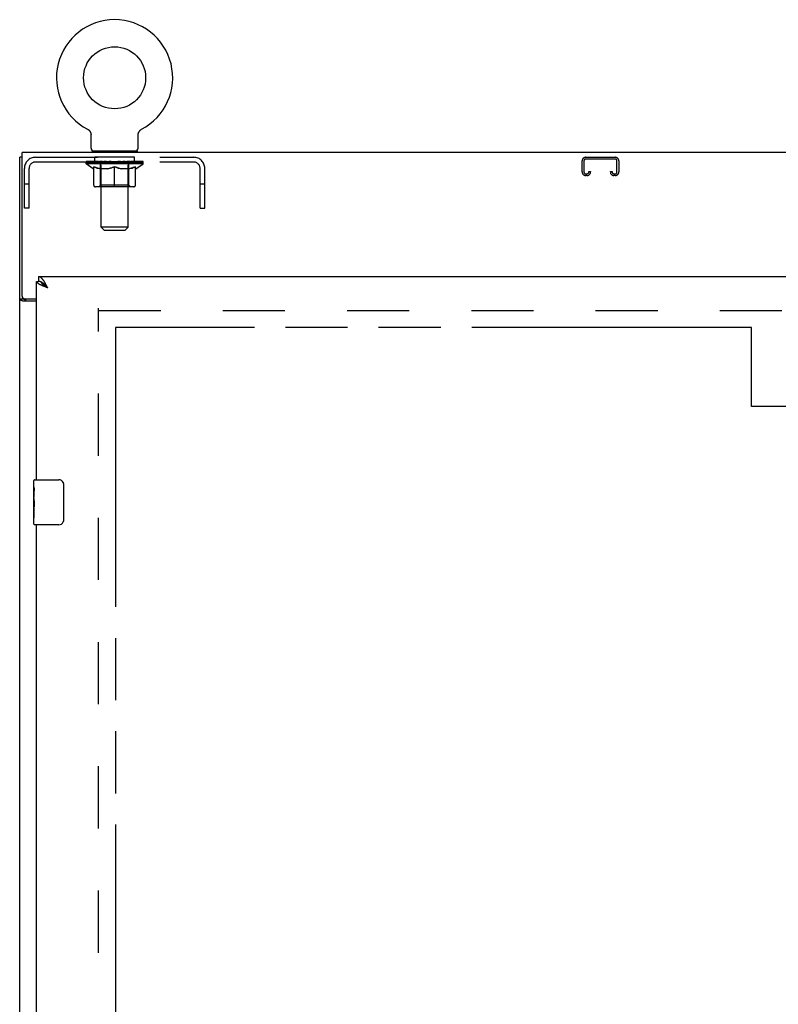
# Model space of a CAD drawing. Header units: inches. Extents: x 0 to 250, y 0 to 162.
# Tile 8 of 17: x 43 to 60, y 98 to 120. Entities that reach past the tile are written whole.
import ezdxf

# ---------------------------------------------------------------- set-up
doc = ezdxf.new("R2010")
doc.units = ezdxf.units.IN
doc.header["$LTSCALE"] = 13.77
doc.header["$MEASUREMENT"] = 0
doc.linetypes.add('HIDDEN', pattern=[0.2, 0.1, -0.1])
doc.linetypes.add('PHANTOM', pattern=[0.8, 0.45, -0.05, 0.1, -0.05, 0.1, -0.05])
doc.layers.get('0').update_dxf_attribs({"linetype": 'CONTINUOUS'})
for name, color, linetype in [('02___PRT_ALL_AXES', 7, 'CONTINUOUS'), ('AVAILABLE_DOOR_SPACE', 7, 'CONTINUOUS'), ('DEFAULT_2', 8, 'HIDDEN'), ('DIMENSIONS', 7, 'CONTINUOUS')]:
    doc.layers.add(name, color=color, linetype=linetype)
doc.styles.get("Standard").update_dxf_attribs({"font": 'arial.ttf'})
doc.dimstyles.new('DIMSTYLE_1', dxfattribs={"dimtxt": 1.104545, "dimasz": 1.472727, "dimexe": 0.09, "dimexo": 0.07, "dimgap": 0.0375, "dimtad": 0, "dimtih": 1, "dimtoh": 1, "dimzin": 4, "dimdsep": 46, "dimtxsty": 'Standard', "dimblk": '_FILLED', "dimblk1": '_FILLED', "dimblk2": '_FILLED', "dimcen": 0.09, "dimazin": 1, "dimtfac": 1, "dimtdec": 3, "dimtofl": 0, "dimtmove": 0, "dimatfit": 3, "dimldrblk": '_FILLED', "dimfxl": 1, "dimtolj": 1, "dimtzin": 4, "dimarcsym": 0})

# ---------------------------------------------------------------- blocks, each defined once
blk = doc.blocks.new('_FILLED')
at = {"color": 0, "linetype": 'ByBlock'}
blk.add_solid([(0, 0), (-1, 0.2), (-1, -0.2)], dxfattribs=at)
blk = doc.blocks.new('*D11')
at = {"layer": 'DIMENSIONS', "color": 2, "linetype": 'Continuous'}
for p, q in [((64.773, 114.288), (64.773, 118.198)), ((64.773, 118.198), (66.062, 118.198)), ((64.773, 113.163), (64.773, 110.217))]:
    blk.add_line(p, q, dxfattribs=at)
at = {"layer": 'DIMENSIONS', "color": 2, "linetype": 'Continuous', "xscale": 1.4727272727, "yscale": 1.4727272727, "zscale": 1.4727272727}
for p, rotation in [((64.773, 114.288), 270), ((64.773, 113.163), 90)]:
    blk.add_blockref('_FILLED', p, dxfattribs=dict(at, rotation=rotation))
at = {"layer": 'DIMENSIONS', "color": 2, "linetype": 'Continuous', "insert": (66.614, 118.751), "char_height": 1.1045, "width": 3.00157, "attachment_point": 1, "line_spacing_factor": 0.9}
blk.add_mtext('1.13', dxfattribs=at)
blk = doc.blocks.new('*D15')
at = {"layer": 'DIMENSIONS', "color": 2, "linetype": 'Continuous'}
for p, q in [((45.542, 95.716), (54.857, 95.716)), ((74.855, 95.716), (59.821, 95.716))]:
    blk.add_line(p, q, dxfattribs=at)
at = {"layer": 'DIMENSIONS', "color": 2, "linetype": 'Continuous', "xscale": 1.4727272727, "yscale": 1.4727272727, "zscale": 1.4727272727, "rotation": 180}
blk.add_blockref('_FILLED', (45.542, 95.716), dxfattribs=at)
at = {"layer": 'DIMENSIONS', "color": 2, "linetype": 'Continuous', "xscale": 1.4727272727, "yscale": 1.4727272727, "zscale": 1.4727272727}
blk.add_blockref('_FILLED', (74.855, 95.716), dxfattribs=at)
at = {"layer": 'DIMENSIONS', "color": 2, "linetype": 'Continuous', "insert": (57.339, 96.268), "char_height": 1.1045, "width": 3.85975, "attachment_point": 2, "line_spacing_factor": 0.9}
blk.add_mtext('29.31', dxfattribs=at)

msp = doc.modelspace()

# ---------------------------------------------------------------- linework, layer by layer
at = {"color": 7, "linetype": 'Continuous'}
for p, q in [((44.921, 117.557), (44.926, 117.554)), ((44.921, 117.557), (44.921, 117.556)), ((44.923, 117.556), (44.924, 117.555)), ((44.926, 117.554), (44.93, 117.551)), ((44.93, 117.551), (44.935, 117.548)), ((44.935, 117.549), (44.939, 117.545)), ((44.939, 117.546), (44.943, 117.542)), ((44.943, 117.542), (44.947, 117.539)), ((44.947, 117.539), (44.951, 117.536)), ((44.951, 117.536), (44.955, 117.532)), ((44.955, 117.532), (44.959, 117.528)), ((44.959, 117.528), (44.962, 117.524)), ((44.962, 117.524), (44.966, 117.52)), ((44.965, 117.52), (44.969, 117.516)), ((44.969, 117.516), (44.972, 117.512)), ((44.972, 117.512), (44.975, 117.508)), ((44.975, 117.508), (44.978, 117.503)), ((44.978, 117.503), (44.98, 117.499)), ((44.98, 117.499), (44.983, 117.494)), ((44.983, 117.494), (44.985, 117.489)), ((44.985, 117.49), (44.987, 117.485)), ((44.987, 117.485), (44.989, 117.48)), ((44.989, 117.48), (44.991, 117.475)), ((44.991, 117.475), (44.992, 117.47)), ((44.992, 117.47), (44.994, 117.465)), ((44.994, 117.465), (44.995, 117.46)), ((44.995, 117.46), (44.996, 117.455)), ((44.996, 117.455), (44.997, 117.449)), ((44.997, 117.444), (44.998, 117.439)), ((44.998, 117.137), (44.998, 117.429)), ((46.044, 117.434), (46.044, 117.439)), ((46.044, 117.429), (46.044, 117.434)), ((46.044, 117.137), (46.044, 117.429)), ((46.045, 117.449), (46.046, 117.455)), ((46.045, 117.444), (46.045, 117.449)), ((46.046, 117.455), (46.047, 117.46)), ((46.047, 117.46), (46.049, 117.465)), ((46.049, 117.465), (46.05, 117.47)), ((46.05, 117.47), (46.051, 117.475)), ((46.051, 117.475), (46.053, 117.48)), ((46.053, 117.48), (46.055, 117.485)), ((46.055, 117.485), (46.057, 117.49)), ((46.057, 117.489), (46.06, 117.494)), ((46.06, 117.494), (46.062, 117.499)), ((46.062, 117.499), (46.065, 117.503)), ((46.065, 117.503), (46.067, 117.508)), ((46.067, 117.508), (46.07, 117.512)), ((46.07, 117.512), (46.073, 117.516)), ((46.073, 117.516), (46.077, 117.52)), ((46.077, 117.52), (46.08, 117.524)), ((46.08, 117.524), (46.084, 117.528)), ((46.083, 117.528), (46.087, 117.532)), ((46.087, 117.532), (46.091, 117.536)), ((46.091, 117.536), (46.095, 117.539)), ((46.095, 117.539), (46.099, 117.542)), ((46.099, 117.542), (46.103, 117.546)), ((46.103, 117.545), (46.107, 117.549)), ((46.107, 117.548), (46.112, 117.551)), ((46.112, 117.551), (46.116, 117.554)), ((46.112, 117.551), (46.113, 117.552)), ((46.116, 117.554), (46.121, 117.556)), ((46.118, 117.555), (46.12, 117.556)), ((46.121, 117.556), (46.121, 117.557)), ((45.021, 117.068), (45.021, 117.038)), ((46.021, 117.068), (45.021, 117.068)), ((46.021, 117.068), (46.021, 117.038)), ((43.469, 116.934), (43.417, 116.934)), ((43.792, 114.184), (43.834, 114.184)), ((43.834, 114.288), (43.834, 114.184)), ((43.899, 114.167), (43.896, 114.168)), ((43.999, 114.084), (43.992, 114.091)), ((44.006, 114.077), (43.999, 114.084)), ((44.009, 114.06), (44, 114.066)), ((44.012, 114.07), (44.006, 114.077)), ((44.017, 114.055), (44.009, 114.06)), ((44.022, 114.059), (44.012, 114.07)), ((44.039, 114.041), (44.022, 114.059)), ((43.521, 113.786), (43.417, 113.786)), ((43.521, 113.786), (43.521, 113.798)), ((43.732, 109.627), (43.732, 109.773)), ((43.747, 109.788), (44.287, 109.788)), ((44.387, 109.688), (44.387, 108.888)), ((43.732, 109.369), (43.732, 109.403)), ((43.732, 109.172), (43.732, 109.204)), ((43.732, 108.803), (43.732, 108.942)), ((44.287, 108.788), (43.747, 108.788))]:
    msp.add_line(p, q, dxfattribs=at)
at = {"color": 3, "linetype": 'Continuous'}
for p, q in [((43.469, 113.857), (43.469, 117.038)), ((115.365, 117.038), (43.469, 117.038)), ((43.417, 45.142), (43.417, 116.934)), ((43.792, 109.788), (43.792, 114.184)), ((43.834, 114.288), (78.438, 114.288)), ((43.959, 114.071), (43.947, 114.076)), ((43.971, 114.067), (43.959, 114.071)), ((43.983, 114.062), (43.971, 114.067)), ((43.995, 114.057), (43.983, 114.062)), ((43.999, 114.115), (43.992, 114.127)), ((44.014, 114.05), (43.995, 114.057)), ((44.006, 114.103), (43.999, 114.115)), ((44.012, 114.091), (44.006, 114.103)), ((44.022, 114.072), (44.012, 114.091)), ((44.039, 114.041), (44.014, 114.05)), ((44.039, 114.041), (44.022, 114.072)), ((43.792, 113.745), (43.487, 113.745)), ((43.529, 113.797), (43.792, 113.797)), ((43.792, 83.538), (43.792, 108.788))]:
    msp.add_line(p, q, dxfattribs=at)
at = {"color": 7, "linetype": 'Continuous'}
for points in [[(44.997, 117.449), (44.997, 117.444), (44.998, 117.439), (44.998, 117.434), (44.998, 117.429)], [(46.044, 117.434), (46.044, 117.439), (46.045, 117.444)], [(43.896, 114.168), (43.893, 114.169), (43.89, 114.171), (43.887, 114.172), (43.884, 114.174), (43.88, 114.175), (43.877, 114.176), (43.874, 114.177), (43.87, 114.178), (43.867, 114.179), (43.864, 114.18), (43.86, 114.181), (43.857, 114.182), (43.854, 114.182), (43.851, 114.183), (43.847, 114.183), (43.844, 114.183), (43.841, 114.184), (43.837, 114.184), (43.834, 114.184)], [(43.992, 114.091), (43.989, 114.094), (43.986, 114.097), (43.983, 114.101), (43.979, 114.104), (43.976, 114.107), (43.973, 114.11), (43.969, 114.114), (43.966, 114.117), (43.963, 114.12), (43.959, 114.123), (43.956, 114.126), (43.953, 114.129), (43.95, 114.131), (43.946, 114.134), (43.943, 114.137), (43.94, 114.139), (43.936, 114.142), (43.933, 114.145), (43.93, 114.147), (43.926, 114.149), (43.923, 114.152), (43.92, 114.154), (43.917, 114.156), (43.913, 114.158), (43.91, 114.16), (43.907, 114.162), (43.903, 114.164), (43.9, 114.166), (43.899, 114.167)], [(44, 114.066), (43.992, 114.071), (43.988, 114.074), (43.984, 114.077), (43.98, 114.08), (43.976, 114.082), (43.972, 114.085), (43.969, 114.088), (43.965, 114.091), (43.961, 114.093), (43.958, 114.096), (43.954, 114.099), (43.951, 114.102), (43.947, 114.104), (43.944, 114.107), (43.941, 114.11), (43.938, 114.113), (43.935, 114.115), (43.932, 114.118), (43.929, 114.121), (43.926, 114.124), (43.924, 114.126), (43.921, 114.129), (43.919, 114.132), (43.917, 114.134), (43.914, 114.137), (43.912, 114.14), (43.91, 114.143), (43.909, 114.145), (43.907, 114.148), (43.905, 114.151), (43.904, 114.154), (43.903, 114.156), (43.901, 114.159), (43.9, 114.162), (43.899, 114.165), (43.899, 114.167)], [(44.039, 114.041), (44.021, 114.052), (44.017, 114.055)], [(43.537, 113.771), (43.535, 113.772), (43.532, 113.773), (43.53, 113.775), (43.528, 113.776), (43.526, 113.777), (43.524, 113.779), (43.523, 113.78), (43.522, 113.782), (43.522, 113.783), (43.521, 113.785), (43.521, 113.786)], [(43.561, 113.745), (43.561, 113.747), (43.561, 113.749), (43.561, 113.751), (43.56, 113.753), (43.559, 113.754), (43.558, 113.756), (43.557, 113.758), (43.556, 113.759), (43.554, 113.761), (43.552, 113.762), (43.55, 113.764), (43.548, 113.765), (43.546, 113.766), (43.544, 113.767), (43.542, 113.768), (43.537, 113.771)], [(44.38, 109.724), (44.382, 109.718), (44.384, 109.712), (44.385, 109.706), (44.386, 109.7), (44.387, 109.694), (44.387, 109.688)], [(44.387, 108.888), (44.387, 108.881), (44.386, 108.875), (44.385, 108.869), (44.384, 108.863), (44.382, 108.857), (44.38, 108.852)]]:
    msp.add_lwpolyline(points, dxfattribs=at)
at = {"color": 3, "linetype": 'Continuous'}
for points in [[(43.898, 114.096), (43.893, 114.099), (43.888, 114.101), (43.883, 114.103), (43.878, 114.106), (43.873, 114.108), (43.869, 114.11), (43.864, 114.113), (43.86, 114.115), (43.856, 114.117), (43.852, 114.119), (43.848, 114.122), (43.844, 114.124), (43.84, 114.126), (43.836, 114.129), (43.833, 114.131), (43.829, 114.133), (43.826, 114.136), (43.823, 114.138), (43.82, 114.14), (43.817, 114.142), (43.815, 114.145), (43.812, 114.147), (43.81, 114.149), (43.807, 114.152), (43.805, 114.154), (43.803, 114.156), (43.802, 114.159), (43.8, 114.161), (43.798, 114.163), (43.797, 114.165), (43.796, 114.168), (43.795, 114.17), (43.794, 114.172), (43.793, 114.175), (43.793, 114.177), (43.792, 114.179), (43.792, 114.182), (43.792, 114.184)], [(43.959, 114.182), (43.956, 114.187), (43.953, 114.192), (43.95, 114.197), (43.946, 114.202), (43.943, 114.207), (43.94, 114.211), (43.936, 114.216), (43.933, 114.22), (43.93, 114.224), (43.926, 114.228), (43.923, 114.232), (43.92, 114.236), (43.917, 114.24), (43.913, 114.244), (43.91, 114.247), (43.907, 114.25), (43.903, 114.254), (43.9, 114.257), (43.897, 114.26), (43.893, 114.263), (43.89, 114.265), (43.887, 114.268), (43.884, 114.27), (43.88, 114.272), (43.877, 114.275), (43.874, 114.276), (43.87, 114.278), (43.867, 114.28), (43.864, 114.281), (43.86, 114.283), (43.857, 114.284), (43.854, 114.285), (43.851, 114.286), (43.847, 114.287), (43.844, 114.287), (43.841, 114.287), (43.837, 114.288), (43.834, 114.288)], [(43.992, 114.127), (43.989, 114.133), (43.986, 114.138), (43.983, 114.144), (43.979, 114.15), (43.976, 114.155), (43.973, 114.161), (43.969, 114.166), (43.966, 114.172), (43.963, 114.177), (43.959, 114.182)], [(43.947, 114.076), (43.936, 114.08), (43.93, 114.083), (43.924, 114.085), (43.919, 114.087), (43.914, 114.09), (43.908, 114.092), (43.903, 114.094), (43.898, 114.096)], [(43.487, 113.745), (43.485, 113.747), (43.482, 113.748), (43.48, 113.75), (43.476, 113.751), (43.473, 113.753), (43.469, 113.754), (43.465, 113.756), (43.461, 113.757), (43.457, 113.759), (43.453, 113.76), (43.449, 113.761), (43.445, 113.763), (43.441, 113.764), (43.438, 113.765), (43.435, 113.767), (43.432, 113.768), (43.429, 113.77), (43.426, 113.771), (43.424, 113.773), (43.422, 113.775), (43.421, 113.777), (43.419, 113.778), (43.418, 113.78), (43.418, 113.782), (43.417, 113.784), (43.417, 113.786)]]:
    msp.add_lwpolyline(points, dxfattribs=at)
at = {"color": 7, "linetype": 'Continuous'}
msp.add_circle((45.521, 118.696), 0.688, dxfattribs=at)
for centre, radius, start, end in [((45.521, 118.696), 1.288, 297.7005, 242.2995), ((45.067, 117.137), 0.069, 180, 270), ((45.975, 117.137), 0.069, 270, 360), ((43.747, 109.773), 0.015, 90, 180), ((44.287, 109.688), 0.1, 21.1999, 90), ((43.747, 108.803), 0.015, 180, 270), ((44.287, 108.888), 0.1, 270, 338.7946)]:
    msp.add_arc(centre, radius, start, end, dxfattribs=at)
at = {"color": 3, "linetype": 'Continuous'}
msp.add_arc((43.529, 113.857), 0.06, 180, 270, dxfattribs=at)
at = {"layer": '02___PRT_ALL_AXES', "color": 8, "linetype": 'HIDDEN'}
for p, q in [((45.084, 116.83), (45.084, 116.934)), ((45.959, 116.934), (45.084, 116.934)), ((45.959, 116.83), (45.084, 116.83)), ((45.959, 116.83), (45.959, 116.934))]:
    msp.add_line(p, q, dxfattribs=at)
at = {"layer": '02___PRT_ALL_AXES', "color": 7, "linetype": 'Continuous'}
for p, q in [((43.732, 109.627), (43.732, 109.773)), ((43.732, 109.369), (43.732, 109.626)), ((43.738, 109.571), (43.732, 109.571)), ((43.732, 109.403), (43.739, 109.403)), ((43.732, 108.803), (43.732, 109.367)), ((43.734, 109.34), (43.732, 109.34)), ((43.739, 109.403), (43.739, 109.539)), ((43.732, 109.208), (43.738, 109.208)), ((43.732, 109.172), (43.739, 109.172)), ((43.739, 108.942), (43.739, 109.172)), ((43.732, 109.109), (43.739, 109.109)), ((43.732, 108.942), (43.739, 108.942))]:
    msp.add_line(p, q, dxfattribs=at)
for points in [[(43.732, 109.627), (43.732, 109.623), (43.733, 109.619), (43.733, 109.613), (43.735, 109.6)], [(43.735, 109.6), (43.736, 109.593), (43.737, 109.584), (43.737, 109.576)], [(43.737, 109.576), (43.738, 109.567), (43.739, 109.558), (43.739, 109.549), (43.739, 109.539)], [(43.732, 109.369), (43.732, 109.361), (43.733, 109.352), (43.733, 109.342)], [(43.733, 109.342), (43.736, 109.308), (43.737, 109.296), (43.738, 109.284), (43.739, 109.271), (43.739, 109.259), (43.739, 109.246), (43.739, 109.233), (43.739, 109.22), (43.738, 109.208), (43.737, 109.195), (43.736, 109.183)]]:
    msp.add_lwpolyline(points, dxfattribs=at)
msp.add_ellipse((43.995, 109.204), major_axis=(0.263, 0), ratio=0.432808, start_param=-3.141593, end_param=-2.961605, dxfattribs=at)
at = {"layer": 'AVAILABLE_DOOR_SPACE', "color": 4, "linetype": 'PHANTOM'}
for p, q in [((45.542, 113.163), (45.542, 52.913)), ((59.636, 113.163), (45.542, 113.163)), ((59.636, 111.413), (59.636, 113.163)), ((62.636, 111.413), (59.636, 111.413))]:
    msp.add_line(p, q, dxfattribs=at)
at = {"layer": 'DEFAULT_2', "color": 8, "linetype": 'HIDDEN'}
for p, q in [((44.929, 117.552), (44.93, 117.551)), ((46.121, 117.556), (46.121, 117.557)), ((45.209, 117.068), (45.209, 117.038)), ((45.221, 115.387), (45.221, 117.033)), ((45.821, 115.387), (45.821, 117.033)), ((45.834, 117.068), (45.834, 117.038)), ((43.768, 116.934), (47.275, 116.934)), ((43.768, 116.83), (47.275, 116.83)), ((44.888, 116.791), (44.888, 116.838)), ((45.047, 116.68), (44.888, 116.791)), ((46.154, 116.791), (44.888, 116.791)), ((44.897, 116.831), (44.897, 116.838)), ((44.906, 116.828), (44.906, 116.831)), ((44.906, 116.828), (46.136, 116.828)), ((44.915, 116.828), (44.915, 116.831)), ((44.916, 116.828), (44.916, 116.831)), ((44.926, 116.831), (44.926, 116.838)), ((44.942, 116.828), (44.942, 116.831)), ((44.944, 116.828), (44.944, 116.831)), ((44.973, 116.831), (44.973, 116.838)), ((44.987, 116.828), (44.987, 116.831)), ((44.99, 116.828), (44.99, 116.831)), ((45.194, 116.831), (44.993, 116.831)), ((45.036, 116.831), (45.036, 116.838)), ((45.037, 116.828), (45.037, 116.831)), ((45.038, 116.828), (45.038, 116.831)), ((45.041, 116.828), (45.041, 116.831)), ((45.048, 116.828), (45.048, 116.831)), ((45.048, 116.828), (45.048, 116.831)), ((45.052, 116.828), (45.052, 116.831)), ((45.055, 116.828), (45.055, 116.832)), ((45.059, 116.828), (45.059, 116.831)), ((45.074, 116.828), (45.074, 116.831)), ((45.092, 116.828), (45.092, 116.834)), ((45.092, 116.828), (45.092, 116.831)), ((45.113, 116.828), (45.113, 116.831)), ((45.113, 116.828), (45.113, 116.831)), ((45.114, 116.831), (45.114, 116.838)), ((45.124, 116.828), (45.124, 116.831)), ((45.128, 116.828), (45.128, 116.831)), ((45.137, 116.828), (45.137, 116.831)), ((45.148, 116.828), (45.148, 116.835)), ((45.164, 116.828), (45.164, 116.831)), ((45.167, 116.828), (45.167, 116.831)), ((45.194, 116.828), (45.194, 116.831)), ((45.261, 116.831), (45.199, 116.831)), ((45.204, 116.831), (45.204, 116.838)), ((45.208, 116.319), (45.208, 116.788)), ((45.211, 116.828), (45.211, 116.831)), ((45.216, 116.828), (45.216, 116.831)), ((45.222, 116.828), (45.222, 116.836)), ((45.226, 116.828), (45.226, 116.831)), ((45.237, 116.828), (45.237, 116.831)), ((45.261, 116.828), (45.261, 116.831)), ((45.336, 116.831), (45.277, 116.831)), ((45.297, 116.828), (45.297, 116.831)), ((45.304, 116.831), (45.304, 116.838)), ((45.308, 116.828), (45.308, 116.831)), ((45.311, 116.828), (45.311, 116.837)), ((45.313, 116.828), (45.313, 116.831)), ((45.321, 116.828), (45.321, 116.831)), ((45.336, 116.828), (45.336, 116.831)), ((45.417, 116.831), (45.362, 116.831)), ((45.375, 116.828), (45.375, 116.831)), ((45.407, 116.831), (45.521, 116.838)), ((45.411, 116.831), (45.411, 116.838)), ((45.412, 116.838), (45.411, 116.838)), ((45.412, 116.831), (45.412, 116.838)), ((45.412, 116.828), (45.412, 116.831)), ((45.416, 116.828), (45.416, 116.831)), ((45.417, 116.828), (45.417, 116.831)), ((45.417, 116.828), (45.417, 116.831)), ((45.5, 116.831), (45.452, 116.831)), ((45.458, 116.828), (45.458, 116.831)), ((45.5, 116.828), (45.5, 116.831)), ((45.519, 116.831), (45.518, 116.831)), ((45.518, 116.828), (45.518, 116.831)), ((45.519, 116.828), (45.519, 116.831)), ((45.521, 116.831), (45.521, 116.838)), ((45.524, 116.828), (45.524, 116.831)), ((45.524, 116.828), (45.524, 116.831)), ((45.524, 116.831), (45.524, 116.831)), ((45.526, 116.831), (45.59, 116.831)), ((45.542, 116.828), (45.542, 116.831)), ((45.558, 116.831), (45.558, 116.836)), ((45.558, 116.836), (45.636, 116.831)), ((45.579, 116.831), (45.579, 116.834)), ((45.585, 116.828), (45.585, 116.831)), ((45.625, 116.828), (45.625, 116.831)), ((45.626, 116.828), (45.626, 116.831)), ((45.626, 116.831), (45.68, 116.831)), ((45.627, 116.828), (45.627, 116.831)), ((45.63, 116.831), (45.63, 116.838)), ((45.63, 116.838), (45.631, 116.838)), ((45.631, 116.831), (45.631, 116.838)), ((45.631, 116.828), (45.631, 116.831)), ((45.667, 116.828), (45.667, 116.831)), ((45.706, 116.828), (45.706, 116.831)), ((45.706, 116.831), (45.765, 116.831)), ((45.721, 116.828), (45.721, 116.831)), ((45.729, 116.828), (45.729, 116.831)), ((45.732, 116.828), (45.732, 116.837)), ((45.734, 116.828), (45.734, 116.831)), ((45.738, 116.831), (45.738, 116.838)), ((45.745, 116.828), (45.745, 116.831)), ((45.781, 116.828), (45.781, 116.831)), ((45.781, 116.831), (45.843, 116.831)), ((45.805, 116.828), (45.805, 116.831)), ((45.816, 116.828), (45.816, 116.831)), ((45.82, 116.828), (45.82, 116.836)), ((45.826, 116.828), (45.826, 116.831)), ((45.831, 116.828), (45.831, 116.831)), ((45.834, 116.319), (45.834, 116.788)), ((45.838, 116.831), (45.838, 116.838)), ((45.848, 116.828), (45.848, 116.831)), ((45.848, 116.831), (46.049, 116.831)), ((45.875, 116.828), (45.875, 116.831)), ((45.878, 116.828), (45.878, 116.831)), ((45.894, 116.828), (45.894, 116.835)), ((45.905, 116.828), (45.905, 116.831)), ((45.914, 116.828), (45.914, 116.831)), ((45.918, 116.828), (45.918, 116.831)), ((45.928, 116.831), (45.928, 116.838)), ((45.93, 116.828), (45.93, 116.831)), ((45.93, 116.828), (45.93, 116.831)), ((45.95, 116.828), (45.95, 116.834)), ((45.95, 116.828), (45.95, 116.831)), ((45.969, 116.828), (45.969, 116.831)), ((45.983, 116.828), (45.983, 116.831)), ((45.987, 116.828), (45.987, 116.832)), ((45.99, 116.828), (45.99, 116.831)), ((45.994, 116.828), (45.994, 116.831)), ((45.994, 116.828), (45.994, 116.831)), ((45.995, 116.68), (46.154, 116.791)), ((46.001, 116.828), (46.001, 116.831)), ((46.004, 116.828), (46.004, 116.831)), ((46.005, 116.828), (46.005, 116.831)), ((46.006, 116.831), (46.006, 116.838)), ((46.052, 116.828), (46.052, 116.831)), ((46.055, 116.828), (46.055, 116.831)), ((46.069, 116.831), (46.069, 116.838)), ((46.098, 116.828), (46.098, 116.831)), ((46.1, 116.828), (46.1, 116.831)), ((46.116, 116.831), (46.116, 116.838)), ((46.126, 116.828), (46.126, 116.831)), ((46.127, 116.828), (46.127, 116.831)), ((46.136, 116.828), (46.136, 116.831)), ((46.145, 116.831), (46.145, 116.838)), ((46.154, 116.791), (46.154, 116.838)), ((55.886, 116.608), (55.886, 116.854)), ((55.926, 116.854), (55.926, 116.608)), ((55.966, 116.934), (56.618, 116.934)), ((56.618, 116.894), (55.966, 116.894)), ((56.658, 116.608), (56.658, 116.854)), ((56.698, 116.854), (56.698, 116.608)), ((43.521, 115.809), (43.521, 116.687)), ((43.625, 115.809), (43.625, 116.687)), ((45.047, 116.68), (45.058, 116.68)), ((45.058, 116.317), (45.058, 116.723)), ((45.38, 116.68), (45.2, 116.68)), ((45.521, 116.279), (45.521, 116.723)), ((45.842, 116.68), (45.662, 116.68)), ((45.985, 116.317), (45.985, 116.723)), ((45.985, 116.68), (45.995, 116.68)), ((47.417, 115.809), (47.417, 116.687)), ((47.521, 115.809), (47.521, 116.687)), ((55.966, 116.568), (55.993, 116.568)), ((56.033, 116.608), (56.033, 116.621)), ((56.033, 116.621), (56.073, 116.621)), ((56.073, 116.621), (56.073, 116.608)), ((56.511, 116.608), (56.511, 116.621)), ((56.511, 116.621), (56.551, 116.621)), ((56.551, 116.621), (56.551, 116.608)), ((56.591, 116.568), (56.618, 116.568)), ((43.625, 116.339), (43.521, 116.339)), ((45.208, 116.319), (45.168, 116.279)), ((45.834, 116.319), (45.208, 116.319)), ((45.834, 116.319), (45.874, 116.279)), ((47.521, 116.339), (47.417, 116.339)), ((55.993, 116.528), (55.966, 116.528)), ((56.618, 116.528), (56.591, 116.528)), ((45.947, 116.279), (45.095, 116.279)), ((43.625, 115.809), (43.521, 115.809)), ((47.417, 115.809), (47.521, 115.809)), ((45.29, 115.318), (45.221, 115.387)), ((45.821, 115.387), (45.221, 115.387)), ((45.29, 115.318), (45.752, 115.318)), ((45.752, 115.318), (45.821, 115.387)), ((45.167, 52.486), (45.167, 113.59)), ((45.167, 113.538), (77.771, 113.538))]:
    msp.add_line(p, q, dxfattribs=at)
for points in [[(45.058, 116.723), (45.083, 116.713), (45.109, 116.704), (45.134, 116.696), (45.158, 116.69), (45.183, 116.684), (45.207, 116.68)], [(45.2, 116.68), (45.176, 116.684), (45.153, 116.69), (45.13, 116.696), (45.106, 116.704), (45.082, 116.713), (45.058, 116.722)], [(45.37, 116.68), (45.395, 116.684), (45.42, 116.69), (45.445, 116.697), (45.47, 116.704), (45.495, 116.713), (45.521, 116.723)], [(45.521, 116.722), (45.497, 116.712), (45.473, 116.704), (45.449, 116.696), (45.426, 116.69), (45.403, 116.684), (45.38, 116.68)], [(45.521, 116.723), (45.547, 116.713), (45.573, 116.704), (45.598, 116.696), (45.623, 116.69), (45.647, 116.684), (45.672, 116.68)], [(45.662, 116.68), (45.639, 116.684), (45.616, 116.69), (45.592, 116.696), (45.569, 116.704), (45.545, 116.712), (45.521, 116.722)], [(45.835, 116.68), (45.859, 116.684), (45.884, 116.69), (45.909, 116.696), (45.934, 116.704), (45.959, 116.713), (45.985, 116.723)], [(45.985, 116.722), (45.96, 116.712), (45.936, 116.704), (45.912, 116.696), (45.889, 116.69), (45.865, 116.684), (45.842, 116.68)]]:
    msp.add_lwpolyline(points, dxfattribs=at)
for centre, radius, start, end in [((45.187, 117.033), 0.0345, 0, 90), ((45.856, 117.033), 0.0345, 90, 180), ((43.768, 116.687), 0.246, 90, 180), ((43.768, 116.687), 0.142, 90, 180), ((45.168, 116.788), 0.0398, 0, 90), ((45.874, 116.788), 0.0398, 90, 180), ((47.275, 116.687), 0.246, 0, 90), ((47.275, 116.687), 0.142, 0, 90), ((55.966, 116.854), 0.08, 90, 180), ((55.966, 116.854), 0.04, 90, 180), ((56.618, 116.854), 0.08, 0, 90), ((56.618, 116.854), 0.04, 0, 90), ((55.966, 116.608), 0.08, 180, 270), ((55.966, 116.608), 0.04, 180, 270), ((55.993, 116.608), 0.08, 270, 360), ((55.993, 116.608), 0.04, 270, 360), ((56.591, 116.608), 0.08, 180, 270), ((56.591, 116.608), 0.04, 180, 270), ((56.618, 116.608), 0.08, 270, 360), ((56.618, 116.608), 0.04, 270, 360), ((45.095, 116.317), 0.0371, 180, 270), ((45.947, 116.317), 0.0371, 270, 360)]:
    msp.add_arc(centre, radius, start, end, dxfattribs=at)
for centre, major_axis, ratio, start_param, end_param in [((45.521, 116.838), (0.633, 0.007), 0.05963, 2.96643, 3.140963), ((44.868, 116.826), (0.198, 0), 0.060556, 0.430652, 1.470503), ((45.521, 116.838), (0.633, 0), 0.060556, -3.141593, -2.96706), ((44.868, 116.819), (0.198, 0.002), 0.05963, 1.376596, 1.469874), ((45.521, 116.838), (0.633, 0.013), 0.05688, 2.791345, 2.965878), ((44.844, 116.826), (0.198, 0.002), 0.05963, 0.25549, 1.295341), ((44.912, 116.826), (0.198, -0.002), 0.05963, 0.605815, 1.645666), ((45.521, 116.838), (0.633, -0.007), 0.05963, -2.96643, -2.791898), ((44.912, 116.819), (0.198, 0), 0.060556, 1.551758, 1.645036), ((44.844, 116.819), (0.198, 0.004), 0.05688, 1.20151, 1.294789), ((44.913, 116.821), (0.164, 0.002), 0.05963, 1.065228, 1.614276), ((44.894, 116.821), (0.164, 0.003), 0.05688, 0.890143, 1.43919), ((44.952, 116.821), (0.164, 0), 0.060556, 1.240391, 1.789438), ((45.521, 116.838), (0.633, 0.019), 0.052395, 2.616403, 2.790936), ((44.84, 116.826), (0.198, 0.004), 0.05688, 0.080405, 1.120256), ((44.975, 116.826), (0.198, -0.004), 0.05688, 0.7809, 1.820751), ((45.521, 116.838), (0.633, -0.013), 0.05688, -2.791345, -2.616812), ((44.975, 116.819), (0.198, -0.002), 0.05963, 1.72692, 1.820198), ((44.84, 116.819), (0.198, 0.006), 0.052395, 1.026568, 1.119847), ((44.893, 116.821), (0.164, 0.005), 0.052395, 0.715201, 1.264248), ((45.007, 116.821), (0.164, -0.002), 0.05963, 1.415553, 1.9646), ((45.521, 116.838), (0.633, 0.025), 0.046319, 2.441654, 2.616187), ((45.054, 116.826), (0.198, -0.006), 0.052395, 0.955842, 1.995693), ((44.857, 116.826), (0.198, 0.006), 0.052395, -0.094537, 0.945314), ((45.521, 116.838), (0.633, -0.019), 0.052395, -2.616403, -2.44187), ((45.054, 116.819), (0.198, -0.004), 0.05688, 1.902006, 1.995284), ((44.857, 116.819), (0.198, 0.008), 0.046319, 0.851819, 0.945098), ((44.911, 116.821), (0.164, 0.006), 0.046319, 0.540452, 1.089499), ((45.078, 116.821), (0.164, -0.003), 0.05688, 1.590638, 2.139686), ((45.521, 116.838), (0.633, 0.029), 0.038841, 2.267123, 2.441656), ((45.147, 116.826), (0.198, -0.008), 0.046319, 1.130591, 2.170442), ((44.894, 116.826), (0.198, 0.008), 0.046319, -0.269286, 0.770565), ((45.521, 116.838), (0.633, -0.025), 0.046319, -2.441654, -2.267121), ((45.147, 116.819), (0.198, -0.006), 0.052395, 2.076947, 2.170226), ((44.894, 116.819), (0.198, 0.009), 0.038841, 0.677289, 0.770567), ((44.948, 116.821), (0.164, 0.008), 0.038841, 0.365921, 0.914969), ((45.163, 116.821), (0.164, -0.005), 0.052395, 1.76558, 2.314627), ((45.521, 116.838), (0.633, 0.033), 0.030195, 2.09281, 2.267343), ((45.252, 116.826), (0.198, -0.009), 0.038841, 1.305122, 2.344973), ((44.95, 116.826), (0.198, 0.009), 0.038841, -0.443817, 0.596034), ((45.521, 116.838), (0.633, -0.029), 0.038841, -2.267123, -2.092591), ((45.252, 116.819), (0.198, -0.008), 0.046319, 2.251696, 2.344975), ((44.95, 116.819), (0.198, 0.01), 0.030195, 0.502975, 0.596254), ((45.003, 116.821), (0.164, 0.009), 0.030195, 0.191608, 0.740655), ((45.258, 116.821), (0.164, -0.006), 0.046319, 1.940329, 2.489376), ((45.024, 116.826), (0.198, 0.01), 0.030195, -0.61813, 0.421721), ((45.521, 116.838), (0.633, 0.036), 0.020645, 1.918687, 2.09322), ((45.365, 116.826), (0.198, -0.01), 0.030195, 1.479435, 2.519286), ((45.521, 116.838), (0.633, -0.033), 0.030195, -2.09281, -1.918277), ((45.365, 116.819), (0.198, -0.009), 0.038841, 2.426227, 2.519505), ((45.024, 116.819), (0.198, 0.011), 0.020645, 0.328852, 0.422131), ((45.073, 116.821), (0.164, 0.009), 0.020645, 0.017485, 0.566532), ((45.362, 116.821), (0.164, -0.008), 0.038841, 2.11486, 2.663907), ((45.112, 116.826), (0.198, 0.011), 0.020645, -0.792253, 0.247598), ((45.521, 116.838), (0.633, 0.038), 0.010478, 1.744704, 1.919237), ((45.483, 116.826), (0.198, -0.011), 0.020645, 1.653558, 2.693409), ((45.521, 116.838), (0.633, -0.036), 0.020645, -1.918687, -1.744154), ((45.483, 116.819), (0.198, -0.01), 0.030195, 2.60054, 2.693819), ((45.112, 116.819), (0.198, 0.012), 0.010478, 0.154869, 0.248148), ((45.156, 116.821), (0.164, 0.01), 0.010478, 6.126688, 6.675735), ((45.47, 116.821), (0.164, -0.009), 0.030195, 2.289173, 2.83822), ((45.214, 116.826), (0.198, 0.012), 0.010478, -0.966236, -0.000846), ((45.602, 116.826), (0.198, -0.012), 0.010478, 1.827541, 2.867392), ((45.521, 116.838), (0.633, -0.038), 0.010478, -1.744704, -1.563007), ((45.602, 116.819), (0.198, -0.011), 0.020645, 2.774664, 2.867942), ((45.58, 116.821), (0.164, -0.009), 0.020645, 2.463296, 3.012344), ((45.44, 116.826), (0.198, 0.012), 0.010478, 0.274201, 1.314052), ((45.354, 116.821), (0.164, 0.01), 0.010478, -0.000483, 0.504314), ((45.324, 116.819), (0.198, 0.012), 0.010478, 0.099668, 0.192946), ((45.521, 116.838), (0.633, 0.038), 0.010478, -1.571421, -1.396888), ((45.688, 116.821), (0.164, -0.01), 0.010478, 2.637279, 3.14189), ((45.718, 116.819), (0.198, -0.012), 0.010478, 2.74231, 2.948646), ((45.559, 116.826), (0.198, 0.011), 0.020645, 0.448184, 1.488034), ((45.462, 116.821), (0.164, 0.009), 0.020645, 0.129249, 0.678296), ((45.44, 116.819), (0.198, 0.011), 0.020645, 0.273651, 0.366929), ((45.829, 116.826), (0.198, -0.012), 0.010478, -3.140747, -2.175357), ((45.521, 116.838), (0.633, 0.036), 0.020645, -1.397439, -1.222906), ((45.521, 116.838), (0.633, -0.038), 0.010478, 1.222355, 1.396888), ((45.677, 116.826), (0.198, 0.01), 0.030195, 0.622307, 1.662158), ((45.572, 116.821), (0.164, 0.009), 0.030195, 0.303372, 0.852419), ((45.886, 116.821), (0.164, -0.01), 0.010478, 2.749043, 3.29809), ((45.93, 116.826), (0.198, -0.011), 0.020645, 2.893995, 3.933846), ((45.559, 116.819), (0.198, 0.01), 0.030195, 0.447774, 0.541052), ((45.93, 116.819), (0.198, -0.012), 0.010478, 2.893445, 2.986723), ((45.79, 116.826), (0.198, 0.009), 0.038841, 0.79662, 1.836471), ((45.521, 116.838), (0.633, 0.033), 0.030195, -1.223315, -1.048783), ((45.521, 116.838), (0.633, -0.036), 0.020645, 1.048373, 1.222906), ((45.68, 116.821), (0.164, 0.008), 0.038841, 0.477686, 1.026733), ((45.969, 116.821), (0.164, -0.009), 0.020645, 2.57506, 3.124108), ((46.018, 116.826), (0.198, -0.01), 0.030195, 2.719872, 3.759723), ((45.895, 116.826), (0.198, 0.008), 0.046319, 0.971151, 2.011002), ((45.677, 116.819), (0.198, 0.009), 0.038841, 0.622087, 0.715366), ((46.018, 116.819), (0.198, -0.011), 0.020645, 2.719462, 2.812741), ((45.521, 116.838), (0.633, 0.029), 0.038841, -1.049002, -0.874469), ((45.521, 116.838), (0.633, -0.033), 0.030195, 0.87425, 1.048783), ((45.784, 116.821), (0.164, 0.006), 0.046319, 0.652216, 1.201263), ((45.988, 116.826), (0.198, 0.006), 0.052395, 1.1459, 2.185751), ((46.04, 116.821), (0.164, -0.009), 0.030195, 2.400937, 2.949985), ((46.092, 116.826), (0.198, -0.009), 0.038841, 2.545558, 3.585409), ((45.879, 116.821), (0.164, 0.005), 0.052395, 0.826965, 1.376012), ((45.79, 116.819), (0.198, 0.008), 0.046319, 0.796618, 0.889896), ((46.092, 116.819), (0.198, -0.01), 0.030195, 2.545339, 2.638617), ((46.067, 116.826), (0.198, 0.004), 0.05688, 1.320842, 2.360692), ((45.521, 116.838), (0.633, 0.025), 0.046319, -0.874471, -0.699939), ((45.521, 116.838), (0.633, -0.029), 0.038841, 0.699936, 0.874469), ((46.148, 116.826), (0.198, -0.008), 0.046319, 2.371028, 3.410879), ((46.094, 116.821), (0.164, -0.008), 0.038841, 2.226624, 2.775671), ((46.13, 116.826), (0.198, 0.002), 0.05963, 1.495927, 2.535778), ((45.964, 116.821), (0.164, 0.003), 0.05688, 1.001907, 1.550954), ((46.185, 116.826), (0.198, -0.006), 0.052395, 2.196279, 3.23613), ((46.131, 116.821), (0.164, -0.006), 0.046319, 2.052093, 2.601141), ((45.895, 116.819), (0.198, 0.006), 0.052395, 0.971367, 1.064645), ((46.174, 116.826), (0.198, 0), 0.060556, 1.671089, 2.71094), ((46.148, 116.819), (0.198, -0.009), 0.038841, 2.371026, 2.464304), ((46.202, 116.826), (0.198, -0.004), 0.05688, 2.021337, 3.061188), ((45.521, 116.838), (0.633, 0.019), 0.052395, -0.699723, -0.52519), ((45.521, 116.838), (0.633, -0.025), 0.046319, 0.525406, 0.699939), ((46.198, 116.826), (0.198, -0.002), 0.05963, 1.846251, 2.886102), ((46.035, 116.821), (0.164, 0.002), 0.05963, 1.176993, 1.72604), ((46.149, 116.821), (0.164, -0.005), 0.052395, 1.877344, 2.426392), ((46.091, 116.821), (0.164, 0), 0.060556, 1.352155, 1.901202), ((46.149, 116.821), (0.164, -0.003), 0.05688, 1.702402, 2.25145), ((46.129, 116.821), (0.164, -0.002), 0.05963, 1.527317, 2.076364), ((45.988, 116.819), (0.198, 0.004), 0.05688, 1.146309, 1.239587), ((46.185, 116.819), (0.198, -0.008), 0.046319, 2.196495, 2.289773), ((45.521, 116.838), (0.633, 0.013), 0.05688, -0.524781, -0.350248), ((45.521, 116.838), (0.633, -0.019), 0.052395, 0.350657, 0.52519), ((46.067, 116.819), (0.198, 0.002), 0.05963, 1.321394, 1.414673), ((46.202, 116.819), (0.198, -0.006), 0.052395, 2.021746, 2.115024), ((45.521, 116.838), (0.633, 0.007), 0.05963, -0.349695, -0.175162), ((45.521, 116.838), (0.633, -0.013), 0.05688, 0.175715, 0.350248), ((46.13, 116.819), (0.198, 0), 0.060556, 1.496556, 1.589835), ((46.198, 116.819), (0.198, -0.004), 0.05688, 1.846804, 1.940083), ((46.174, 116.819), (0.198, -0.002), 0.05963, 1.671719, 1.764997), ((45.521, 116.838), (0.633, 0), 0.060556, -0.174533, 0), ((45.521, 116.838), (0.633, -0.007), 0.05963, 0.000629, 0.175162)]:
    msp.add_ellipse(centre, major_axis=major_axis, ratio=ratio, start_param=start_param, end_param=end_param, dxfattribs=at)

# ---------------------------------------------------------------- dimensions: what is measured, and where the dimension line sits
at = {"layer": 'DIMENSIONS', "color": 2, "linetype": 'Continuous'}
dim = msp.add_linear_dim(base=(64.773060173, 114.287801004), p1=(74.854570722, 113.162801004), p2=(43.854070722, 114.287801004), angle=90, dimstyle='DIMSTYLE_1', dxfattribs=at)
dim.commit()
dim.dimension.update_dxf_attribs({"geometry": '*D11', "text_midpoint": (68.162596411, 118.192233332), "dimtype": 160})
dim = msp.add_linear_dim(base=(74.855, 95.716), p1=(45.542, 52.913), p2=(74.855, 113.163), dimstyle='DIMSTYLE_1', dxfattribs=at)
dim.commit()
dim.dimension.update_dxf_attribs({"geometry": '*D15', "text_midpoint": (57.217, 95.709), "dimtype": 160})

doc.saveas('drawing.dxf')
